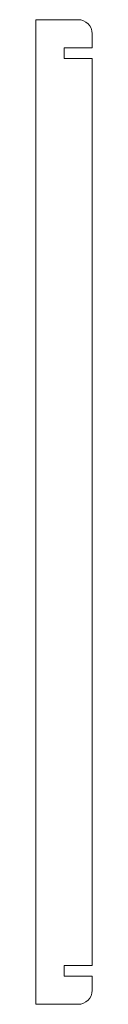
# Model space of a CAD drawing. Header units: inches. Extents: x -2 to 2, y -35 to 35.
import ezdxf

# ---------------------------------------------------------------- set-up
doc = ezdxf.new("R2010")
doc.units = ezdxf.units.IN
doc.header["$MEASUREMENT"] = 0

msp = doc.modelspace()

# ---------------------------------------------------------------- linework, layer by layer
at = {"color": 7, "linetype": 'Continuous', "lineweight": 15}
for p, q in [((-2, 35), (1, 35)), ((-2, 35), (-2, -35)), ((2, 34), (2, 33)), ((0, 32.25), (0, 33)), ((0, 33), (2, 33)), ((2, 32.25), (0, 32.25)), ((2, 32.25), (2, -32.25)), ((0, -33), (0, -32.25)), ((0, -32.25), (2, -32.25)), ((2, -33), (0, -33)), ((2, -33), (2, -34)), ((-2, -35), (1, -35))]:
    msp.add_line(p, q, dxfattribs=at)
for centre, start, end in [((1, 34), 0, 90), ((1, -34), 270, 0)]:
    msp.add_arc(centre, 1, start, end, dxfattribs=at)

doc.saveas('drawing.dxf')
